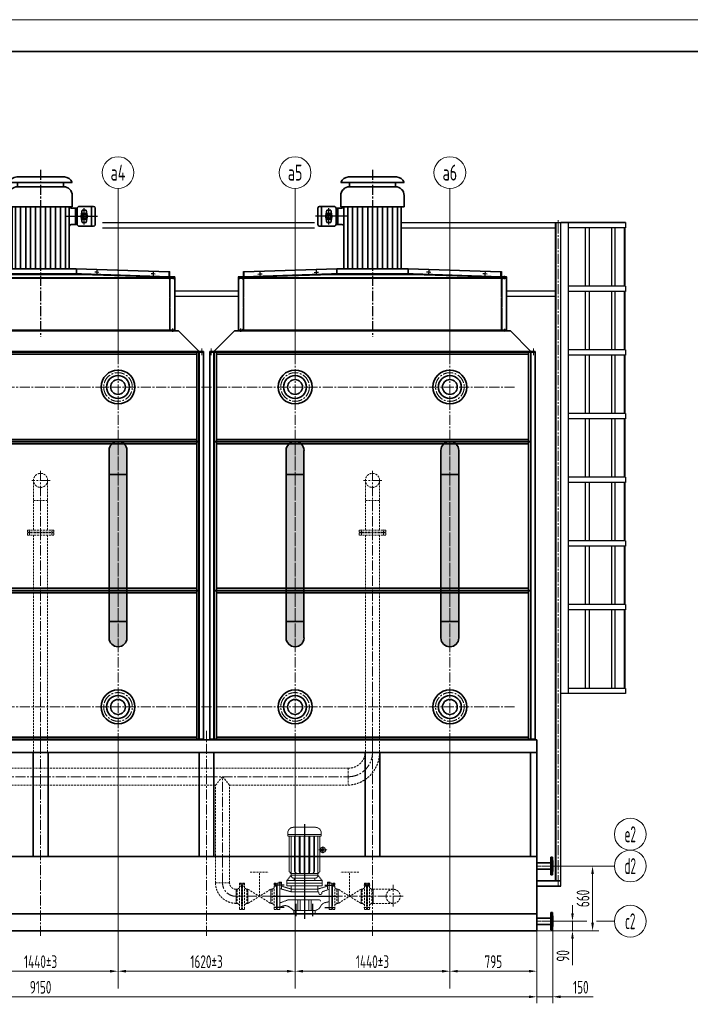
# Model space of a CAD drawing. Header units: millimetres. Extents: x 612290 to 637520, y -99766 to -71780.
# Tile 4 of 13: x 619106 to 625431, y -91226 to -81946. Entities that reach past the tile are written whole.
import ezdxf
from ezdxf.enums import TextEntityAlignment as Align

# ---------------------------------------------------------------- set-up
doc = ezdxf.new("R2010")
doc.units = ezdxf.units.MM
doc.linetypes.add('CENTER2', pattern=[28.575, 19.05, -3.175, 3.175, -3.175])
doc.linetypes.add('DASHED2', pattern=[9.525, 6.35, -3.175])
for name, color, linetype, lineweight in [('1粗实线', 7, 'Continuous', 35), ('2细实线', 3, 'Continuous', 13), ('3中心线', 1, 'CENTER2', 13), ('4虚线', 4, 'DASHED2', 13), ('7文本', 2, 'Continuous', 13), ('8标注', 3, 'Continuous', 13), ('9图表', 4, 'Continuous', 13)]:
    doc.layers.add(name, color=color, linetype=linetype, lineweight=lineweight)
for name, color, linetype in [('8遮盖', 250, 'Continuous'), ('CEN', 1, 'CENTER2'), ('dash', 3, 'DASHED2')]:
    doc.layers.add(name, color=color, linetype=linetype)
doc.styles.add('lanpec', font='bpec_e.shx', dxfattribs={"width": 0.75, "bigfont": 'hztxt.shx'})
doc.styles.add('lanpec-dim', font='bpec_e.shx', dxfattribs={"width": 0.75, "bigfont": 'hztxt.shx'})
doc.dimstyles.new('lanpec$0', dxfattribs={"dimscale": 0, "dimtxt": 4, "dimasz": 2.5, "dimexe": 2, "dimexo": 0, "dimgap": 1, "dimtad": 1, "dimtxsty": 'lanpec-dim', "dimcen": 2.5, "dimclrd": 256, "dimclre": 256, "dimclrt": 256, "dimazin": 3, "dimtfac": 1, "dimtmove": 0, "dimatfit": 3, "dimlwd": -1, "dimlwe": -1, "dimarcsym": 0})

# ---------------------------------------------------------------- blocks, each defined once
blk = doc.blocks.new('*D1418')
at = {"layer": '2细实线', "transparency": 16777216}
for p, q in [((618573.7, -89705.7), (618573.7, -90973.7)), ((620033.7, -89705.7), (620033.7, -90973.7)), ((619958.7, -90913.7), (618648.7, -90913.7))]:
    blk.add_line(p, q, dxfattribs=at)
for points in [[(618648.7, -90901.2), (618648.7, -90926.2), (618573.7, -90913.7)], [(619958.7, -90901.2), (619958.7, -90926.2), (620033.7, -90913.7)]]:
    blk.add_solid(points, dxfattribs=at)
at = {"layer": 'Defpoints', "color": 0, "transparency": 16777216}
for p in [(618573.7, -89705.7), (620033.7, -89705.7), (618573.7, -90913.7)]:
    blk.add_point(p, dxfattribs=at)
at = {"layer": '2细实线', "transparency": 16777216, "insert": (619303.7, -90823.7), "char_height": 120, "attachment_point": 5, "style": 'lanpec-dim'}
blk.add_mtext('1440%%P3', dxfattribs=at)
blk = doc.blocks.new('*D1420')
at = {"layer": '2细实线', "transparency": 16777216}
for p, q in [((614623.7, -90172.2), (614623.7, -91214.7)), ((623983.7, -90208.3), (623983.7, -91214.7)), ((614698.7, -91154.7), (623908.7, -91154.7))]:
    blk.add_line(p, q, dxfattribs=at)
for points in [[(614698.7, -91142.2), (614698.7, -91167.2), (614623.7, -91154.7)], [(623908.7, -91142.2), (623908.7, -91167.2), (623983.7, -91154.7)]]:
    blk.add_solid(points, dxfattribs=at)
at = {"layer": 'Defpoints', "color": 0, "transparency": 16777216}
for p in [(614623.7, -90172.2), (623983.7, -90208.3), (623983.7, -91154.7)]:
    blk.add_point(p, dxfattribs=at)
at = {"layer": '2细实线', "transparency": 16777216, "insert": (619303.7, -91064.7), "char_height": 120, "attachment_point": 5, "style": 'lanpec-dim'}
blk.add_mtext('9150', dxfattribs=at)
blk = doc.blocks.new('A1-零部件图-LANPEC-AUTOPRINT')
at = {"layer": '1粗实线'}
blk.add_lwpolyline([(-816, 10), (-10, 10), (-10, 584), (-816, 584)], close=True, dxfattribs=at)
at = {"layer": '9图表'}
blk.add_lwpolyline([(-841, 0), (0, 0), (0, 594), (-841, 594)], close=True, dxfattribs=at)
blk = doc.blocks.new('_zhiti')
for p, q in [((-660.4, -6202.9), (-660.4, 0)), ((-655.4, -6202.9), (-655.4, 0)), ((-610.4, -6254), (-610.4, 0)), ((-610.4, 0), (-5, 0)), ((0, 0), (-610.4, 0)), ((-539.3, -4440), (-539.3, 0)), ((0, 0), (0, -50)), ((0, -50), (-539.3, -50)), ((-379, -600), (-379, -50)), ((-339, -600), (-339, -50)), ((-129.6, -600), (-129.6, -50)), ((-99.5, -600), (-99.5, -50)), ((-10, -600), (-10, -50)), ((-5, -600), (-5, -50)), ((0, -600), (-539.3, -600)), ((0, -600), (0, -650)), ((0, -650), (-539.3, -650)), ((-379, -1200), (-379, -650)), ((-339, -1200), (-339, -650)), ((-129.6, -1200), (-129.6, -650)), ((-99.5, -1200), (-99.5, -650)), ((-10, -1200), (-10, -650)), ((-5, -1200), (-5, -650)), ((0, -1200), (-539.3, -1200)), ((0, -1200), (0, -1250)), ((0, -1250), (-539.3, -1250)), ((-379, -1800), (-379, -1250)), ((-339, -1800), (-339, -1250)), ((-129.6, -1800), (-129.6, -1250)), ((-99.5, -1800), (-99.5, -1250)), ((-10, -1800), (-10, -1250)), ((-5, -1800), (-5, -1250)), ((0, -1800), (-539.3, -1800)), ((0, -1850), (-539.3, -1850)), ((-379, -2400), (-379, -1850)), ((-339, -2400), (-339, -1850)), ((-129.6, -2400), (-129.6, -1850)), ((-99.5, -2400), (-99.5, -1850)), ((-10, -2400), (-10, -1850)), ((-5, -2400), (-5, -1850)), ((0, -1800), (0, -1850)), ((0, -2400), (-539.3, -2400)), ((0, -2400), (0, -2450)), ((0, -2450), (-539.3, -2450)), ((-379, -3000), (-379, -2450)), ((-339, -3000), (-339, -2450)), ((-129.6, -3000), (-129.6, -2450)), ((-99.5, -3000), (-99.5, -2450)), ((-10, -3000), (-10, -2450)), ((-5, -3000), (-5, -2450)), ((0, -3000), (-539.3, -3000)), ((0, -3050), (-539.3, -3050)), ((-379, -3600), (-379, -3050)), ((-339, -3600), (-339, -3050)), ((-129.6, -3600), (-129.6, -3050)), ((-99.5, -3600), (-99.5, -3050)), ((-10, -3600), (-10, -3050)), ((-5, -3600), (-5, -3050)), ((0, -3000), (0, -3050)), ((0, -3600), (-539.3, -3600)), ((0, -3600), (0, -3650)), ((0, -3650), (-539.3, -3650)), ((-379, -4390), (-379, -3650)), ((-339, -4390), (-339, -3650)), ((-129.6, -4390), (-129.6, -3650)), ((-99.5, -4390), (-99.5, -3650)), ((-10, -4390), (-10, -3650)), ((-5, -4390), (-5, -3650)), ((0, -4440), (-610.4, -4440)), ((0, -4390), (-539.3, -4390)), ((0, -4390), (0, -4440))]:
    blk.add_line(p, q)
at = {"layer": '3中心线', "ltscale": 5}
blk.add_line((-635.4, -6247.5), (-635.4, 24.2), dxfattribs=at)
blk = doc.blocks.new('*D1440')
at = {"layer": '2细实线', "transparency": 16777216}
for p, q in [((624320, -90367.6), (624320, -90292.6)), ((624143.7, -90442.6), (624380, -90442.6)), ((624320, -90442.6), (624320, -90532.6)), ((623983.7, -90532.6), (624380, -90532.6)), ((624320, -90607.6), (624320, -90855.9))]:
    blk.add_line(p, q, dxfattribs=at)
for points in [[(624307.5, -90367.6), (624332.5, -90367.6), (624320, -90442.6)], [(624307.5, -90607.6), (624332.5, -90607.6), (624320, -90532.6)]]:
    blk.add_solid(points, dxfattribs=at)
at = {"layer": 'Defpoints', "color": 0, "transparency": 16777216}
for p in [(624143.7, -90442.6), (623983.7, -90532.6), (624320, -90532.6)]:
    blk.add_point(p, dxfattribs=at)
at = {"layer": '2细实线', "transparency": 16777216, "insert": (624230, -90769.2), "char_height": 120, "attachment_point": 5, "rotation": 90, "style": 'lanpec-dim'}
blk.add_mtext('90', dxfattribs=at)
blk = doc.blocks.new('*D1441')
at = {"layer": '2细实线', "transparency": 16777216}
for p, q in [((624143.7, -89922.6), (624569.5, -89922.6)), ((624509.5, -90457.6), (624509.5, -89997.6)), ((623983.7, -90532.6), (624569.5, -90532.6))]:
    blk.add_line(p, q, dxfattribs=at)
for points in [[(624497, -89997.6), (624522, -89997.6), (624509.5, -89922.6)], [(624497, -90457.6), (624522, -90457.6), (624509.5, -90532.6)]]:
    blk.add_solid(points, dxfattribs=at)
at = {"layer": 'Defpoints', "color": 0, "transparency": 16777216}
for p in [(624143.7, -89922.6), (624509.5, -89922.6), (623983.7, -90532.6)]:
    blk.add_point(p, dxfattribs=at)
at = {"layer": '2细实线', "transparency": 16777216, "insert": (624419.5, -90227.6), "char_height": 120, "attachment_point": 5, "rotation": 90, "style": 'lanpec-dim'}
blk.add_mtext('660', dxfattribs=at)
blk = doc.blocks.new('管口号')
at = {"layer": '2细实线'}
blk.add_circle((0, 5), 5, dxfattribs=at)
at = {"layer": '7文本', "style": 'lanpec', "width": 0.75}
blk.add_attdef('N', text='', height=5, dxfattribs=at).set_placement((0, 5), align=Align.MIDDLE_CENTER)
blk = doc.blocks.new('*D1414')
at = {"layer": '2细实线', "transparency": 16777216}
for p, q in [((624133.7, -90488.4), (624133.7, -91214.7)), ((623983.7, -91007.8), (623983.7, -91214.7)), ((623908.7, -91154.7), (623833.7, -91154.7)), ((623983.7, -91154.7), (624133.7, -91154.7)), ((624208.7, -91154.7), (624513.7, -91154.7))]:
    blk.add_line(p, q, dxfattribs=at)
for points in [[(623908.7, -91142.2), (623908.7, -91167.2), (623983.7, -91154.7)], [(624208.7, -91142.2), (624208.7, -91167.2), (624133.7, -91154.7)]]:
    blk.add_solid(points, dxfattribs=at)
at = {"layer": 'Defpoints', "color": 0, "transparency": 16777216}
for p in [(624133.7, -90488.4), (623983.7, -91007.8), (623983.7, -91154.7)]:
    blk.add_point(p, dxfattribs=at)
at = {"layer": '2细实线', "transparency": 16777216, "insert": (624398.7, -91064.7), "char_height": 120, "attachment_point": 5, "style": 'lanpec-dim'}
blk.add_mtext('150', dxfattribs=at)
blk = doc.blocks.new('_FENGJI')
for p, q in [((-298.8, 1398.6), (298.8, 1398.6)), ((-225.5, 1450), (225.5, 1450)), ((-216.7, 1357), (-216.7, 1398.6)), ((216.7, 1357), (216.7, 1398.6)), ((216.7, 1357), (-216.7, 1357)), ((-298.8, 1169.1), (-298.8, 1275)), ((298.8, 1169.1), (298.8, 1275)), ((-515.2, 1002), (-515.1, 1155.7)), ((-363.4, 1171.8), (-499, 1171.8)), ((-479.6, 985.8), (-479.6, 1171.8)), ((-440.4, 1083.8), (-431.2, 1136.9)), ((-392.4, 1136.9), (-431.2, 1136.9)), ((-383.2, 1083.8), (-392.4, 1136.9)), ((-287.5, 1156.3), (-344, 1156.3)), ((-344, 1005.2), (-344, 1152.4)), ((-327.8, 1001.3), (-327.8, 1152.4)), ((298.8, 1169.1), (-298.8, 1169.1)), ((-269.7, 583.7), (-269.7, 1169.1)), ((-233.8, 583.7), (-233.8, 1169.1)), ((-187.4, 583.7), (-187.4, 1169.1)), ((-141, 583.7), (-141, 1169.1)), ((-93, 583.7), (-93, 1169.1)), ((-45, 583.7), (-45, 1169.1)), ((1.4, 583.7), (1.4, 1169.1)), ((47.8, 583.7), (47.8, 1169.1)), ((94.2, 583.7), (94.2, 1169.1)), ((140.6, 583.7), (140.6, 1169.1)), ((188.6, 583.7), (188.6, 1169.1)), ((236.6, 583.7), (236.6, 1169.1)), ((269.7, 583.7), (269.7, 1169.1)), ((-431.2, 1020.7), (-440.4, 1073.8)), ((-392.4, 1020.7), (-383.2, 1073.8)), ((-363.4, 985.8), (-499, 985.8)), ((-392.4, 1020.7), (-431.2, 1020.7)), ((-287.5, 1001.3), (-344, 1001.3)), ((-1211.9, 557.1), (-335.5, 583.7)), ((-337.3, 581.9), (-337.3, 542.5)), ((-332, 583.7), (-335.5, 583.7)), ((-332, 583.7), (0, 583.7)), ((332, 583.7), (0, 583.7)), ((332, 583.7), (335.5, 583.7)), ((1211.9, 557.1), (335.5, 583.7)), ((337.3, 581.9), (337.3, 542.5)), ((0, 500), (-1265, 500)), ((-1265, 494.7), (-1265, 500)), ((-1265, 494.7), (-1265, 5.3)), ((-1265, 494.7), (0, 494.7)), ((-1212.1, 509.3), (-385.3, 535.8)), ((-1211.9, 504), (-385.1, 530.5)), ((-385.1, 534.1), (-385.1, 530.5)), ((-385.1, 530.5), (-332, 530.5)), ((-343.9, 535.9), (-383.3, 535.9)), ((343.9, 535.9), (-343.9, 535.9)), ((0, 530.5), (-332, 530.5)), ((332, 530.5), (0, 530.5)), ((0, 500), (1265, 500)), ((1265, 494.7), (0, 494.7)), ((385.1, 530.5), (332, 530.5)), ((343.9, 535.9), (383.3, 535.9)), ((385.1, 534.1), (385.1, 530.5)), ((1211.9, 504), (385.1, 530.5)), ((1212.1, 509.3), (385.3, 535.8)), ((1265, 494.7), (1265, 500)), ((1265, 494.7), (1265, 5.3)), ((-1265, 5.3), (-1265, 0)), ((1265, 5.3), (-1265, 5.3)), ((-1265, 0), (-1143.3, 0)), ((-1265, 0), (1265, 0)), ((1143.3, 0), (-1143.3, 0)), ((1265, 0), (1143.3, 0)), ((1265, 5.3), (1265, 0))]:
    blk.add_line(p, q)
for points in [[(-1211.9, 504), (-1211.9, 557.1), (-1215.4, 557.1, 0.414214), (-1217.2, 555.3), (-1217.2, 515.9, -0.414214), (-1223.8, 509.3), (-1263.2, 509.3, 0.414214), (-1265, 507.5), (-1265, 504)], [(1211.9, 504), (1211.9, 557.1), (1215.4, 557.1, -0.414214), (1217.2, 555.3), (1217.2, 515.9, 0.414214), (1223.8, 509.3), (1263.2, 509.3, -0.414214), (1265, 507.5), (1265, 504)]]:
    blk.add_lwpolyline(points, format="xyb", close=True)
for radius in [29.1, 19.4]:
    blk.add_circle((-411.8, 1078.8), radius)
for centre, radius, start, end in [((-220.9, 1365.5), 84.6, 93.16377, 156.98833), ((220.9, 1365.5), 84.6, 23.01167, 86.83623), ((-216.7, 1275), 82.1, 90, 180), ((216.7, 1275), 82.1, 0, 90), ((-499, 1155.7), 16.1, 90, 180), ((-363.4, 1152.4), 19.4, 0, 90), ((-288.4, 1176.1), 19.9, 272.57141, 339.4464), ((-499, 1002), 16.1, 180, 270), ((-363.4, 1005.2), 19.4, 270, 0), ((-287.5, 983.5), 17.8, 0, 90), ((-335.5, 581.9), 1.77, 90, 180), ((335.5, 581.9), 1.77, 0, 90), ((-383.3, 534.1), 1.77, 90, 180), ((-343.9, 542.5), 6.64, 270, 0), ((343.9, 542.5), 6.64, 180, 270), ((383.3, 534.1), 1.77, 0, 90)]:
    blk.add_arc(centre, radius, start, end)
at = {"layer": 'CEN', "ltscale": 5}
blk.add_line((0, 1518.2), (0, -58.2), dxfattribs=at)
at = {"layer": 'CEN'}
for p, q in [((-411.8, 1001.3), (-411.8, 1156.3)), ((-240.1, 1078.7), (-537.8, 1078.7)), ((-530.8, 571.2), (-529.6, 531.4)), ((530.8, 571.2), (529.6, 531.4)), ((-1254.8, 485.7), (-1254.8, 515.1)), ((-1081, 534.9), (-1041.2, 536.1)), ((-1061.7, 555.4), (-1060.5, 515.6)), ((-550.1, 550.7), (-510.3, 551.9)), ((550.1, 550.7), (510.3, 551.9)), ((1081, 534.9), (1041.2, 536.1)), ((1061.7, 555.4), (1060.5, 515.6)), ((1245, 487.3), (1245, 516.7)), ((-1245, 20.3), (-1245, -9.1)), ((1245, 18.4), (1245, -11.1))]:
    blk.add_line(p, q, dxfattribs=at)
at = {"layer": 'dash'}
for p, q in [((-1220.3, 481.4), (-1220.3, 18.6)), ((-1215, 486.7), (-1215, 13.3)), ((1215, 486.7), (1215, 13.3)), ((1220.3, 481.4), (1220.3, 18.6))]:
    blk.add_line(p, q, dxfattribs=at)
for centre, start, end in [((-1233.6, 481.4), 0, 90), ((-1228.3, 486.7), 0, 90), ((1228.3, 486.7), 90, 180), ((1233.6, 481.4), 90, 180), ((-1233.6, 18.6), 270, 0), ((-1228.3, 13.3), 270, 0), ((1228.3, 13.3), 180, 270), ((1233.6, 18.6), 180, 270)]:
    blk.add_arc(centre, 13.3, start, end, dxfattribs=at)
blk = doc.blocks.new('_9-3mukai')
at = {"layer": '1粗实线'}
for p, q in [((255057.2, -35230.2), (255251.2, -35036.2)), ((255251.2, -35036.2), (257853.2, -35036.2)), ((258047.2, -35230.2), (257853.2, -35036.2)), ((255017.2, -35230.2), (258087.2, -35230.2)), ((255017.2, -35230.2), (255017.2, -35236.2)), ((255017.2, -35236.2), (258087.2, -35236.2)), ((255017.2, -35236.2), (255017.2, -38886.2)), ((255057.2, -35236.2), (255057.2, -38886.2)), ((255060.2, -35236.2), (255060.2, -38886.2)), ((255080.2, -35236.2), (255080.2, -38886.2)), ((255080.2, -35256.2), (258024.2, -35256.2)), ((258024.2, -35236.2), (258024.2, -38886.2)), ((258044.2, -35236.2), (258044.2, -38886.2)), ((258047.2, -35236.2), (258047.2, -38886.2)), ((258087.2, -35230.2), (258087.2, -35236.2)), ((258087.2, -35236.2), (258087.2, -38886.2)), ((255060.2, -36080.2), (258044.2, -36080.2)), ((255060.2, -36083.2), (258044.2, -36083.2)), ((255080.2, -36060.2), (258024.2, -36060.2)), ((255080.2, -36103.2), (258024.2, -36103.2)), ((255060.2, -37483.2), (258044.2, -37483.2)), ((255060.2, -37486.2), (258044.2, -37486.2)), ((255080.2, -37463.2), (258024.2, -37463.2)), ((255080.2, -37506.2), (258024.2, -37506.2)), ((255080.2, -38866.2), (258024.2, -38866.2)), ((258087.2, -38886.2), (255017.2, -38886.2))]:
    blk.add_line(p, q, dxfattribs=at)
for centre, radius in [((255822.2, -35566.2), 160), ((257282.2, -35566.2), 160), ((255822.2, -35566.2), 108), ((255822.2, -35566.2), 70.1), ((257282.2, -35566.2), 108), ((257282.2, -35566.2), 70.1), ((255822.2, -38581.2), 160), ((255822.2, -38581.2), 108), ((255822.2, -38581.2), 70.1), ((257282.2, -38581.2), 160), ((257282.2, -38581.2), 108), ((257282.2, -38581.2), 70.1)]:
    blk.add_circle(centre, radius, dxfattribs=at)
at = {"layer": '3中心线', "ltscale": 5}
for p, q in [((255032.2, -35203.9), (255032.2, -35266)), ((255822.2, -35256.2), (255822.2, -38891.2)), ((257282.2, -35256.2), (257282.2, -38891.2)), ((258072.2, -35203.9), (258072.2, -35266))]:
    blk.add_line(p, q, dxfattribs=at)
for centre in [(255822.2, -35566.2), (257282.2, -35566.2), (255822.2, -38581.2), (257282.2, -38581.2)]:
    blk.add_circle(centre, 135, dxfattribs=at)
at = {"layer": '1粗实线'}
blk.add_blockref('_FENGJI', (256552.2, -35036.2), dxfattribs=at)
blk = doc.blocks.new('shuibeng111')
at = {"ltscale": 0.8}
for p, q in [((-157.5, 762.6), (-157.5, 731.9)), ((-105.1, 815), (36.2, 815)), ((105.1, 815), (0, 815)), ((157.5, 762.6), (157.5, 731.9)), ((-157.5, 731.9), (0, 731.9)), ((-145.2, 731.9), (-145.2, 398)), ((-126.3, 363.4), (-126.3, 731.9)), ((-94, 398), (-94, 731.9)), ((-86.7, 398), (-86.7, 731.9)), ((-48.9, 398), (-48.9, 731.9)), ((-41.6, 398), (-41.6, 731.9)), ((-3.7, 379.2), (-3.7, 731.9)), ((157.5, 731.9), (0, 731.9)), ((3.7, 379.2), (3.7, 731.9)), ((41.6, 398), (41.6, 731.9)), ((48.9, 398), (48.9, 731.9)), ((86.7, 398), (86.7, 731.9)), ((94, 398), (94, 731.9)), ((126.3, 363.4), (126.3, 731.9)), ((145.2, 731.9), (145.2, 398)), ((154.2, 618.6), (145.2, 621.8)), ((154.2, 585.5), (145.2, 582.4)), ((161, 602.1), (154.2, 618.6)), ((154.2, 618.6), (154.2, 601.8)), ((154.2, 585.5), (154.2, 602.3)), ((161, 602.1), (154.2, 585.5)), ((-145.2, 398), (-126.3, 379.2)), ((-126.3, 379.2), (0, 379.2)), ((-94, 398), (-85, 379.2)), ((-86.7, 398), (-94, 398)), ((-86.7, 398), (-77.7, 379.2)), ((-48.9, 398), (-43.7, 379.2)), ((-41.6, 398), (-48.9, 398)), ((-41.6, 398), (-36.3, 379.2)), ((0, 398), (-3.7, 398)), ((0, 398), (3.7, 398)), ((126.3, 379.2), (0, 379.2)), ((41.6, 398), (36.3, 379.2)), ((41.6, 398), (48.9, 398)), ((48.9, 398), (43.7, 379.2)), ((86.7, 398), (77.7, 379.2)), ((94, 398), (85, 379.2)), ((86.7, 398), (94, 398)), ((145.2, 398), (126.3, 379.2)), ((-232.6, 290), (-257, 290)), ((-257, 40), (-257, 290)), ((-241.7, 299.1), (-217.1, 299.1)), ((-241.7, 290), (-241.7, 299.1)), ((-239.7, 290), (-239.7, 299.1)), ((-217.1, 290), (-232.6, 290)), ((-232.6, 40), (-232.6, 290)), ((-219.1, 290), (-219.1, 299.1)), ((-217.1, 234), (-217.1, 299.1)), ((-126.3, 363.4), (-166.2, 314.2)), ((0, 314.2), (-166.2, 314.2)), ((-166.2, 314.2), (-166.2, 288.7)), ((-166.2, 288.7), (166.2, 288.7)), ((0, 288.7), (-166.2, 288.7)), ((-166.2, 288.7), (-166.2, 263.1)), ((0, 363.5), (-126.3, 363.5)), ((-98.6, 335.6), (-98.6, 314.2)), ((0, 335.6), (-98.6, 335.6)), ((0, 363.5), (126.3, 363.5)), ((0, 335.6), (98.6, 335.6)), ((0, 314.2), (166.2, 314.2)), ((0, 288.7), (166.2, 288.7)), ((98.6, 335.6), (98.6, 314.2)), ((126.3, 363.4), (166.2, 314.2)), ((166.2, 314.2), (166.2, 288.7)), ((166.2, 288.7), (166.2, 263.1)), ((217.1, 234), (217.1, 299.1)), ((241.7, 299.1), (217.1, 299.1)), ((217.1, 290), (232.6, 290)), ((219.1, 290), (219.1, 299.1)), ((232.6, 290), (257, 290)), ((232.6, 40), (232.6, 290)), ((239.7, 290), (239.7, 299.1)), ((241.7, 290), (241.7, 299.1)), ((257, 40), (257, 290)), ((-260, 245.7), (-257, 245.7)), ((-260, 84.3), (-260, 245.7)), ((-260, 84.3), (-260, 245.7)), ((-260, 234.8), (-260, 95.2)), ((-260, 234.8), (-260, 95.2)), ((-125.5, 206.9), (-232.6, 237.8)), ((-217.1, 261.2), (-125.5, 232.6)), ((-166.2, 263.1), (166.2, 263.1)), ((-125.5, 263.1), (-125.5, 206.9)), ((125.5, 232.6), (-125.5, 232.6)), ((125.5, 206.9), (-125.5, 206.9)), ((125.5, 263.1), (125.5, 206.9)), ((217.1, 261.7), (125.5, 232.6)), ((135, 197.4), (135, 195.4)), ((163.2, 195.4), (163.2, 199.5)), ((170.4, 208.8), (232.6, 231.6)), ((260, 245.7), (257, 245.7)), ((260, 84.3), (260, 245.7)), ((260, 84.3), (260, 245.7)), ((260, 234.8), (260, 95.2)), ((260, 234.8), (260, 95.2)), ((-222.4, 106.1), (-158.2, 129.6)), ((-139.9, 132), (0, 132)), ((-63.5, 30), (-63.5, 132)), ((-40.6, 30), (-40.7, 132)), ((139.9, 132), (0, 132)), ((40.6, 30), (40.7, 132)), ((63.5, 30), (63.5, 132)), ((148.7, 181.7), (149.5, 181.7)), ((-260, 84.3), (-257, 84.3)), ((-232.6, 40), (-257, 40)), ((-100, 0), (-100, 30)), ((-100, 30), (100, 30)), ((-100, 0), (100, 0)), ((100, 0), (100, 30)), ((232.6, 40), (257, 40)), ((260, 84.3), (257, 84.3))]:
    blk.add_line(p, q, dxfattribs=at)
for p, q in [((-157.5, 747.2), (157.5, 747.2)), ((173.9, 570.4), (173.9, 633.3))]:
    blk.add_line(p, q)
at = {"color": 1}
blk.add_line((136.2, 602.1), (213.9, 602.1), dxfattribs=at)
at = {"ltscale": 0.8}
blk.add_circle((173.9, 602.1), 12.9, dxfattribs=at)
for centre, radius, start, end in [((-105.1, 762.6), 52.4, 90, 180), ((105.1, 762.6), 52.4, 0, 90), ((152.5, 624.2), 5.79, 286.32579, 314.01188), ((152.5, 580), 5.79, 45.98812, 73.67421), ((173.9, 602.1), 24.9, 225.98812, 134.01188), ((-98.6, 363.4), 27.8, 180, 270), ((98.6, 363.4), 27.8, 270, 0), ((125.5, 197.4), 9.58, 0, 90), ((148.7, 195.4), 13.7, 180, 270), ((149.5, 195.4), 13.7, 270, 0), ((172.8, 199.5), 9.58, 104.28145, 180), ((-218.9, 92.8), 13.7, 104.48805, 180), ((-139.9, 63.6), 68.4, 90, 105.49878), ((136.5, 118.8), 13.7, 0, 75.51195)]:
    blk.add_arc(centre, radius, start, end, dxfattribs=at)
for points in [[(100, 30), (142.1, 54.4), (160.1, 83.6), (232.6, 113.6)], [(-232.6, 61.4), (-186.7, 76.9), (-100, 30)]]:
    blk.add_spline(points, degree=3, dxfattribs=at)
at = {"layer": 'CEN'}
for p, q in [((0, 844.4), (0, -47.9)), ((-191.1, 270), (-284.6, 270)), ((191.1, 270), (284.6, 270)), ((-308.1, 165), (303, 165)), ((-80, -23.4), (-80, 93.2)), ((80, -23.4), (80, 93.2)), ((-191.1, 60), (-284.6, 60)), ((191.1, 60), (284.6, 60))]:
    blk.add_line(p, q, dxfattribs=at)
blk = doc.blocks.new('_shuibenmokuai')
at = {"layer": '3中心线', "ltscale": 5}
for p, q in [((773, 292), (773, 1292)), ((-836, 67.5), (-836, 272.3)), ((-929.1, 165), (-232.6, 165)), ((306.1, 165), (646, 165))]:
    blk.add_line(p, q, dxfattribs=at)
blk.add_arc((646, 292), 127, 270, 0, dxfattribs=at)
at = {"layer": '4虚线', "ltscale": 3}
for p, q in [((706.5, 1212.5), (773, 1292)), ((706.5, 292), (706.5, 1212.5)), ((773, 1292), (839.5, 1212.5)), ((839.5, 292), (839.5, 1212.5)), ((-511.3, 393.9), (-339.7, 393.9)), ((-425.5, 165), (-425.5, 393.9)), ((511.3, 393.9), (339.7, 393.9)), ((425.5, 165), (425.5, 393.9)), ((-613, 290), (-613, 40)), ((-566, 290), (-566, 40)), ((-285, 290), (-285, 40)), ((285, 290), (285, 40)), ((566, 290), (566, 40)), ((613, 290), (613, 40)), ((706.5, 292), (839.5, 292)), ((-646, 231.5), (-836, 231.5)), ((-646, 231.5), (-635.7, 231.5)), ((-646, 231.5), (-646, 98.5)), ((-634.1, 225.5), (-634.1, 106.9)), ((-632.6, 232.3), (-615.9, 242.3)), ((-620.3, 270), (-585.7, 270)), ((-558.7, 270), (-593.3, 270)), ((-593, 257), (-593, 73)), ((-591, 257), (-588, 257)), ((-588, 257), (-591, 257)), ((-586, 257), (-586, 73)), ((-546.4, 232.3), (-563.1, 242.3)), ((-544.9, 225.5), (-544.9, 106.9)), ((-533, 231.5), (-543.3, 231.5)), ((-533, 231.5), (-533, 98.5)), ((-533, 231.5), (-318, 98.5)), ((-533, 98.5), (-318, 231.5)), ((-318, 231.5), (-307.7, 231.5)), ((-318, 231.5), (-318, 98.5)), ((-306.1, 225.5), (-306.1, 106.9)), ((-304.6, 232.3), (-287.9, 242.3)), ((-265, 257), (-265, 73)), ((260, 245.7), (263, 245.7)), ((263, 245.7), (263, 84.3)), ((265, 257), (265, 73)), ((304.6, 232.3), (287.9, 242.3)), ((306.1, 225.5), (306.1, 106.9)), ((318, 231.5), (307.7, 231.5)), ((318, 231.5), (318, 98.5)), ((533, 231.5), (318, 98.5)), ((533, 98.5), (318, 231.5)), ((533, 231.5), (543.3, 231.5)), ((533, 231.5), (533, 98.5)), ((544.9, 225.5), (544.9, 106.9)), ((546.4, 232.3), (563.1, 242.3)), ((586, 257), (586, 73)), ((593, 257), (593, 73)), ((632.6, 232.3), (615.9, 242.3)), ((634.1, 225.5), (634.1, 106.9)), ((646, 231.5), (635.7, 231.5)), ((646, 98.5), (646, 231.5)), ((646, 231.5), (646, 98.5)), ((646, 231.5), (646, 98.5)), ((-646, 98.5), (-836, 98.5)), ((-646, 98.5), (-635.7, 98.5)), ((-632.6, 97.7), (-615.9, 87.7)), ((-546.4, 97.7), (-563.1, 87.7)), ((-533, 98.5), (-543.3, 98.5)), ((-318, 98.5), (-307.7, 98.5)), ((-304.6, 97.7), (-287.9, 87.7)), ((304.6, 97.7), (287.9, 87.7)), ((318, 98.5), (307.7, 98.5)), ((533, 98.5), (543.3, 98.5)), ((546.4, 97.7), (563.1, 87.7)), ((632.6, 97.7), (615.9, 87.7)), ((646, 98.5), (635.7, 98.5)), ((-620.3, 60), (-585.7, 60)), ((-558.7, 60), (-593.3, 60)), ((263, 84.3), (260, 84.3))]:
    blk.add_line(p, q, dxfattribs=at)
for points in [[(-613, 290), (-593, 290)], [(-613, 279), (-593, 279)], [(-593, 40), (-593, 73), (-591, 73), (-591, 165), (-591, 257), (-593, 257), (-593, 290)], [(-586, 40), (-586, 73), (-588, 73), (-588, 165), (-588, 257), (-586, 257), (-586, 290)], [(-566, 290), (-586, 290)], [(-566, 279), (-586, 279)], [(-285, 290), (-265, 290)], [(-285, 279), (-265, 279)], [(-265, 40), (-265, 73), (-263, 73), (-263, 165), (-263, 257), (-265, 257), (-265, 290)], [(265, 40), (265, 73), (263, 73), (263, 165), (263, 257), (265, 257), (265, 290)], [(285, 290), (265, 290)], [(285, 279), (265, 279)], [(566, 290), (586, 290)], [(566, 279), (586, 279)], [(586, 40), (586, 73), (588, 73), (588, 165), (588, 257), (586, 257), (586, 290)], [(593, 40), (593, 73), (591, 73), (591, 165), (591, 257), (593, 257), (593, 290)], [(613, 290), (593, 290)], [(613, 279), (593, 279)], [(-646, 165), (-646, 231.5)], [(-613, 261), (-593, 261)], [(-566, 261), (-586, 261)], [(-533, 165), (-533, 231.5)], [(-318, 165), (-318, 231.5)], [(-285, 261), (-265, 261)], [(285, 261), (265, 261)], [(318, 165), (318, 231.5)], [(533, 165), (533, 231.5)], [(566, 261), (586, 261)], [(613, 261), (593, 261)], [(646, 165), (646, 231.5)], [(-646, 165), (-646, 98.5)], [(-533, 165), (-533, 98.5)], [(-318, 165), (-318, 98.5)], [(318, 165), (318, 98.5)], [(533, 165), (533, 98.5)], [(646, 165), (646, 98.5)], [(-613, 40), (-593, 40)], [(-566, 40), (-586, 40)], [(-285, 40), (-265, 40)], [(285, 40), (265, 40)], [(566, 40), (586, 40)], [(613, 40), (593, 40)]]:
    blk.add_lwpolyline(points, dxfattribs=at)
blk.add_circle((-836, 165), 66.5, dxfattribs=at)
for centre, radius, start, end in [((646, 292), 60.5, 270, 0), ((646, 292), 193.5, 270, 0), ((-635.7, 237.5), 6, 270, 300.76272), ((-619, 247.4), 6, 300.76272, 0), ((-560, 247.4), 6, 180, 239.23728), ((-543.3, 237.5), 6, 239.23728, 270), ((-307.7, 237.5), 6, 270, 300.76272), ((-291, 247.4), 6, 300.76272, 0), ((291, 247.4), 6, 180, 239.23728), ((307.7, 237.5), 6, 239.23728, 270), ((543.3, 237.5), 6, 270, 300.76272), ((560, 247.4), 6, 300.76272, 0), ((619, 247.4), 6, 180, 239.23728), ((635.7, 237.5), 6, 239.23728, 270), ((-635.7, 92.5), 6, 59.23728, 90), ((-543.3, 92.5), 6, 90, 120.76272), ((-307.7, 92.5), 6, 59.23728, 90), ((307.7, 92.5), 6, 90, 120.76272), ((543.3, 92.5), 6, 59.23728, 90), ((635.7, 92.5), 6, 90, 120.76272), ((-619, 82.6), 6, 0, 59.23728), ((-560, 82.6), 6, 120.76272, 180), ((-291, 82.6), 6, 0, 59.23728), ((291, 82.6), 6, 120.76272, 180), ((560, 82.6), 6, 0, 59.23728), ((619, 82.6), 6, 120.76272, 180)]:
    blk.add_arc(centre, radius, start, end, dxfattribs=at)
at = {"layer": '4虚线', "ltscale": 3, "xscale": -1}
blk.add_blockref('shuibeng111', (0, 0), dxfattribs=at)
blk = doc.blocks.new('*D1410')
at = {"layer": '2细实线', "transparency": 16777216}
for p, q in [((621703.7, -88727.6), (621703.7, -90973.7)), ((623163.7, -88732.6), (623163.7, -90973.7)), ((623088.7, -90913.7), (621778.7, -90913.7))]:
    blk.add_line(p, q, dxfattribs=at)
for points in [[(621778.7, -90901.2), (621778.7, -90926.2), (621703.7, -90913.7)], [(623088.7, -90901.2), (623088.7, -90926.2), (623163.7, -90913.7)]]:
    blk.add_solid(points, dxfattribs=at)
at = {"layer": 'Defpoints', "color": 0, "transparency": 16777216}
for p in [(621703.7, -88727.6), (623163.7, -88732.6), (621703.7, -90913.7)]:
    blk.add_point(p, dxfattribs=at)
at = {"layer": '2细实线', "transparency": 16777216, "insert": (622433.7, -90823.7), "char_height": 120, "attachment_point": 5, "style": 'lanpec-dim'}
blk.add_mtext('1440%%P3', dxfattribs=at)
blk = doc.blocks.new('*D1411')
at = {"layer": '2细实线', "transparency": 16777216}
for p, q in [((621703.7, -88732.6), (621703.7, -90973.7)), ((620033.7, -89400.3), (620033.7, -90973.7)), ((621628.7, -90913.7), (620108.7, -90913.7))]:
    blk.add_line(p, q, dxfattribs=at)
for points in [[(620108.7, -90901.2), (620108.7, -90926.2), (620033.7, -90913.7)], [(621628.7, -90901.2), (621628.7, -90926.2), (621703.7, -90913.7)]]:
    blk.add_solid(points, dxfattribs=at)
at = {"layer": 'Defpoints', "color": 0, "transparency": 16777216}
for p in [(621703.7, -88732.6), (620033.7, -89400.3), (620033.7, -90913.7)]:
    blk.add_point(p, dxfattribs=at)
at = {"layer": '2细实线', "transparency": 16777216, "insert": (620868.7, -90823.7), "char_height": 120, "attachment_point": 5, "style": 'lanpec-dim'}
blk.add_mtext('1620%%P3', dxfattribs=at)
blk = doc.blocks.new('*D1412')
at = {"layer": '2细实线', "transparency": 16777216}
for p, q in [((623163.7, -90683.4), (623163.7, -90973.7)), ((623983.7, -90735.4), (623983.7, -90973.7)), ((623238.7, -90913.7), (623908.7, -90913.7))]:
    blk.add_line(p, q, dxfattribs=at)
for points in [[(623238.7, -90901.2), (623238.7, -90926.2), (623163.7, -90913.7)], [(623908.7, -90901.2), (623908.7, -90926.2), (623983.7, -90913.7)]]:
    blk.add_solid(points, dxfattribs=at)
at = {"layer": 'Defpoints', "color": 0, "transparency": 16777216}
for p in [(623163.7, -90683.4), (623983.7, -90735.4), (623983.7, -90913.7)]:
    blk.add_point(p, dxfattribs=at)
at = {"layer": '2细实线', "transparency": 16777216, "insert": (623573.7, -90823.7), "char_height": 120, "attachment_point": 5, "style": 'lanpec-dim'}
blk.add_mtext('795', dxfattribs=at)
blk = doc.blocks.new('A$C3008ef64')
at = {"layer": '8遮盖'}
h = blk.add_hatch(color=256, dxfattribs=at)
h.dxf.hatch_style = 1
h.paths.add_polyline_path([(84.2, 1635.6, 0.414214), (0, 1551.4), (0, 1322.4), (84.2, 1322.4)])
h.paths.add_polyline_path([(168.3, 1551.4, 0.414214), (84.2, 1635.6), (84.2, 1322.4), (168.3, 1322.4)])
h.paths.add_polyline_path([(168.3, 1322.4), (84.2, 1322.4), (84.2, -61), (168.3, -61)])
h.paths.add_polyline_path([(84.2, 1322.4), (0, 1322.4), (0, -61), (84.2, -61)])
h.paths.add_polyline_path([(84.2, -61), (0, -61), (0, -215.8, 0.414214), (84.2, -300)])
h.paths.add_polyline_path([(168.3, -61), (84.2, -61), (84.2, -300, 0.414214), (168.3, -215.8)])
at = {"layer": '1粗实线'}
for p, q in [((0, 1322.4), (0, 1551.4)), ((168.3, 1322.4), (168.3, 1551.4)), ((0, 1322.4), (168.3, 1322.4)), ((0, 1322.4), (0, -215.8)), ((168.3, 1322.4), (168.3, -61)), ((0, -61), (168.3, -61)), ((168.3, -61), (168.3, -215.8))]:
    blk.add_line(p, q, dxfattribs=at)
for centre, start, end in [((84.2, 1551.4), 0, 180), ((84.2, -215.8), 180, 0)]:
    blk.add_arc(centre, 84.2, start, end, dxfattribs=at)
at = {"layer": '3中心线', "ltscale": 5}
blk.add_line((84.2, 1635.6), (84.2, -300), dxfattribs=at)

msp = doc.modelspace()

# ---------------------------------------------------------------- linework, layer by layer
for p, q in [((619887.525, -83857.67), (621885.828, -83857.67)), ((622703.419, -83857.67), (624210.373, -83857.67)), ((619887.525, -83907.67), (621885.828, -83907.67)), ((622703.419, -83907.67), (624160.373, -83907.67)), ((620568.714, -84502.61), (621168.714, -84502.61)), ((623698.714, -84502.61), (624160.373, -84502.61)), ((620568.714, -84552.61), (621168.714, -84552.61)), ((623698.714, -84552.61), (624160.373, -84552.61))]:
    msp.add_line(p, q)
at = {"layer": '1粗实线'}
for p, q in [((614623.714, -88732.562), (623983.714, -88732.562)), ((623983.714, -88732.562), (623983.714, -90532.562)), ((614623.714, -88852.562), (623983.714, -88852.562)), ((619233.714, -88852.562), (619233.714, -89832.562)), ((619373.714, -88852.562), (619373.714, -89832.562)), ((620798.714, -88852.562), (620798.714, -89832.562)), ((620938.714, -88852.562), (620938.714, -89832.562)), ((622363.714, -88852.562), (622363.714, -89832.562)), ((622503.714, -88852.562), (622503.714, -89832.562)), ((623923.714, -88852.562), (623923.714, -89832.562)), ((614623.714, -89832.562), (623983.714, -89832.562)), ((624115.714, -89892.412), (623983.714, -89892.412)), ((624115.714, -90005.062), (624115.714, -89840.062)), ((624131.714, -89840.062), (624115.714, -89840.062)), ((624131.714, -89840.062), (624131.714, -90005.062)), ((624133.714, -89871.562), (624131.714, -89871.562)), ((624133.714, -89871.562), (624133.714, -89973.562)), ((624115.714, -89952.712), (623983.714, -89952.712)), ((624131.714, -90005.062), (624115.714, -90005.062)), ((624133.714, -89973.562), (624131.714, -89973.562)), ((624210.373, -90060.6), (623983.714, -90060.6)), ((624210.373, -90111.702), (623983.714, -90111.702)), ((618969.337, -90372.562), (623983.714, -90372.562)), ((624115.714, -90525.062), (624115.714, -90360.062)), ((624131.714, -90360.062), (624115.714, -90360.062)), ((624131.714, -90360.062), (624131.714, -90525.062)), ((624115.714, -90412.412), (623983.714, -90412.412)), ((624115.714, -90472.712), (623983.714, -90472.712)), ((624133.714, -90391.562), (624131.714, -90391.562)), ((624133.714, -90391.562), (624133.714, -90493.562)), ((614623.714, -90532.562), (623983.714, -90532.562)), ((624131.714, -90525.062), (624115.714, -90525.062)), ((624133.714, -90493.562), (624131.714, -90493.562))]:
    msp.add_line(p, q, dxfattribs=at)
at = {"layer": '2细实线'}
for p, q in [((620033.714, -85097.562), (620033.714, -83537.003)), ((621703.714, -85097.562), (621703.714, -83537.003)), ((623163.714, -85097.562), (623163.714, -83537.003)), ((622703.419, -83819.654), (622703.419, -84028.285)), ((623698.714, -84452.803), (623698.714, -84617.893)), ((619397.714, -86777.562), (619397.714, -86780.562)), ((619397.714, -86780.562), (619397.714, -86777.562)), ((622527.714, -86777.562), (622527.714, -86780.562)), ((622527.714, -86780.562), (622527.714, -86777.562)), ((620033.714, -88727.562), (620033.714, -89487.554)), ((624547.736, -89922.562), (624714.858, -89922.562)), ((624332.414, -90442.562), (624454.103, -90442.562)), ((624547.736, -90442.562), (624714.858, -90442.562)), ((620033.714, -90973.702), (620033.714, -91077.503)), ((621703.714, -90973.702), (621703.714, -91077.503)), ((623163.714, -90973.702), (623163.714, -91077.503))]:
    msp.add_line(p, q, dxfattribs=at)
at = {"layer": '3中心线', "ltscale": 5}
for p, q in [((623773.714, -85407.562), (617768.714, -85407.562)), ((619303.714, -86196.939), (619303.714, -86797.287)), ((622433.714, -86196.939), (622433.714, -86797.287)), ((619392.47, -86287.562), (619219.621, -86287.562)), ((622522.47, -86287.562), (622349.621, -86287.562)), ((619303.714, -88851.562), (619303.714, -86760.837)), ((622433.714, -88851.562), (622433.714, -86760.837)), ((623773.714, -88422.562), (617768.714, -88422.562)), ((619303.714, -90580.897), (619303.714, -88649.532)), ((620868.714, -90580.897), (620868.714, -88649.532)), ((622433.714, -90580.897), (622433.714, -88649.532)), ((619303.714, -89080.562), (616402.714, -89080.562)), ((619303.714, -89080.562), (622204.714, -89080.562))]:
    msp.add_line(p, q, dxfattribs=at)
at = {"layer": '3中心线'}
for p, q in [((619198.714, -86780.562), (619198.714, -86750.562)), ((619408.714, -86780.562), (619408.714, -86750.562)), ((622328.714, -86780.562), (622328.714, -86750.562)), ((622538.714, -86780.562), (622538.714, -86750.562)), ((619198.714, -86777.562), (619198.714, -86807.562)), ((619408.714, -86777.562), (619408.714, -86807.562)), ((622328.714, -86777.562), (622328.714, -86807.562)), ((622538.714, -86777.562), (622538.714, -86807.562)), ((624143.714, -89922.562), (623983.714, -89922.562)), ((624136.714, -89860.062), (624110.714, -89860.062)), ((624136.714, -89985.062), (624110.714, -89985.062)), ((624136.714, -90380.062), (624110.714, -90380.062)), ((624143.714, -90442.562), (623983.714, -90442.562)), ((624136.714, -90505.062), (624110.714, -90505.062))]:
    msp.add_line(p, q, dxfattribs=at)
at = {"layer": '3中心线', "ltscale": 5}
msp.add_arc((622204.714, -88851.562), 229, 270, 0, dxfattribs=at)
at = {"layer": '4虚线', "ltscale": 3}
for p, q in [((619237.214, -86755.562), (619237.214, -86287.562)), ((619370.214, -86755.562), (619370.214, -86287.562)), ((622367.214, -86755.562), (622367.214, -86287.562)), ((622500.214, -86755.562), (622500.214, -86287.562)), ((619237.214, -86477.562), (619370.214, -86477.562)), ((622367.214, -86477.562), (622500.214, -86477.562)), ((619428.714, -86755.562), (619178.714, -86755.562)), ((619178.714, -86755.562), (619178.714, -86775.562)), ((619428.714, -86775.562), (619428.714, -86755.562)), ((622558.714, -86755.562), (622308.714, -86755.562)), ((622308.714, -86755.562), (622308.714, -86775.562)), ((622558.714, -86775.562), (622558.714, -86755.562)), ((619178.714, -86775.562), (619428.714, -86775.562)), ((619178.714, -86782.562), (619428.714, -86782.562)), ((619178.714, -86802.562), (619178.714, -86782.562)), ((619428.714, -86802.562), (619178.714, -86802.562)), ((619209.714, -86775.562), (619209.714, -86777.562)), ((619209.714, -86777.562), (619397.714, -86777.562)), ((619209.714, -86782.562), (619209.714, -86780.562)), ((619209.714, -86780.562), (619397.714, -86780.562)), ((619237.214, -86802.562), (619237.214, -88851.562)), ((619370.214, -86802.562), (619370.214, -88851.562)), ((619397.714, -86777.562), (619397.714, -86775.562)), ((619397.714, -86780.562), (619397.714, -86782.562)), ((619428.714, -86782.562), (619428.714, -86802.562)), ((622308.714, -86775.562), (622558.714, -86775.562)), ((622308.714, -86782.562), (622558.714, -86782.562)), ((622308.714, -86802.562), (622308.714, -86782.562)), ((622558.714, -86802.562), (622308.714, -86802.562)), ((622339.714, -86775.562), (622339.714, -86777.562)), ((622339.714, -86777.562), (622527.714, -86777.562)), ((622339.714, -86782.562), (622339.714, -86780.562)), ((622339.714, -86780.562), (622527.714, -86780.562)), ((622367.214, -86802.562), (622367.214, -88851.562)), ((622500.214, -86802.562), (622500.214, -88851.562)), ((622527.714, -86777.562), (622527.714, -86775.562)), ((622527.714, -86780.562), (622527.714, -86782.562)), ((622558.714, -86782.562), (622558.714, -86802.562)), ((622367.214, -88851.562), (622500.214, -88851.562)), ((619303.714, -89001.062), (616402.714, -89001.062)), ((619303.714, -89001.062), (622204.714, -89001.062)), ((622204.714, -89001.062), (622204.714, -89160.062)), ((619303.714, -89160.062), (617654.214, -89160.062)), ((619303.714, -89160.062), (620953.214, -89160.062)), ((621086.214, -89160.062), (622204.714, -89160.062))]:
    msp.add_line(p, q, dxfattribs=at)
for centre in [(619303.714, -86287.562), (622433.714, -86287.562)]:
    msp.add_circle(centre, 66.5, dxfattribs=at)
for centre, radius, start, end in [((622204.714, -88837.997), 163.065, 270, 355.2281119), ((622191.428, -88851.562), 308.786, 272.4659939, 0)]:
    msp.add_arc(centre, radius, start, end, dxfattribs=at)

# ---------------------------------------------------------------- block references
at = {"xscale": 30, "yscale": 30, "zscale": 30}
msp.add_blockref('A1-零部件图-LANPEC-AUTOPRINT', (637519.676, -99765.581), dxfattribs=at)
msp.add_blockref('_zhiti', (624820.756, -83857.67))
at = {"layer": '1粗实线'}
for p in [(619949.564, -87556.1), (621619.564, -87556.1), (623079.564, -87556.1)]:
    msp.add_blockref('A$C3008ef64', p, dxfattribs=at)
at = {"layer": '2细实线', "xscale": -1}
for name, p in [('_9-3mukai', (875855.913, -49841.397)), ('_shuibenmokuai', (621792.714, -90372.562))]:
    msp.add_blockref(name, p, dxfattribs=at)
at = {"layer": '2细实线'}
msp.add_blockref('_9-3mukai', (365881.515, -49841.397), dxfattribs=at)
at = {"layer": '8标注', "xscale": 30, "yscale": 30, "zscale": 30}
for p, values in [((620033.714, -83537.003), {'N': 'a4'}), ((621703.714, -83537.003), {'N': 'a5'}), ((623163.714, -83537.003), {'N': 'a6'})]:
    msp.add_blockref('管口号', p, dxfattribs=at).add_auto_attribs(values)
at = {"layer": '8标注'}
ref = msp.add_blockref('管口号', (624864.858, -89472.562), dxfattribs=dict(at, xscale=-30, yscale=30, zscale=30, rotation=180))
ref.add_attrib('N', 'e2', dxfattribs={"layer": '7文本', "height": 150, "style": 'lanpec', "width": 0.6}).set_placement((624864.858, -89622.562), align=Align.MIDDLE_CENTER)
ref = msp.add_blockref('管口号', (624864.858, -89772.562), dxfattribs=dict(at, xscale=-30, yscale=30, zscale=30, rotation=180))
ref.add_attrib('N', 'd2', dxfattribs={"layer": '7文本', "height": 150, "style": 'lanpec', "width": 0.6}).set_placement((624864.858, -89922.562), align=Align.MIDDLE_CENTER)
ref = msp.add_blockref('管口号', (624864.858, -90292.562), dxfattribs=dict(at, xscale=-30, yscale=30, zscale=30, rotation=180))
ref.add_attrib('N', 'c2', dxfattribs={"layer": '7文本', "height": 150, "style": 'lanpec', "width": 0.6}).set_placement((624864.858, -90442.562), align=Align.MIDDLE_CENTER)

# ---------------------------------------------------------------- dimensions: what is measured, and where the dimension line sits
at = {"layer": '2细实线'}
for base, p1, p2, angle, text, override, picture, middle in [((620033.714, -90913.702), (621703.714, -88732.562), (620033.714, -89400.326), 180, '1620%%P3', {"dimscale": 30}, '*D1411', (620868.714, -90823.702)), ((621703.714, -90913.702), (623163.714, -88732.562), (621703.714, -88727.562), 180, '1440%%P3', {"dimscale": 30}, '*D1410', (622433.714, -90823.702)), ((618573.714, -90913.702), (620033.714, -89705.704), (618573.714, -89705.704), 180, '1440%%P3', {"dimscale": 30}, '*D1418', (619303.714, -90823.702)), ((624509.498, -89922.562), (623983.714, -90532.562), (624143.714, -89922.562), 90, '660', {"dimscale": 30, "dimtoh": 1}, '*D1441', (624419.498, -90227.562)), ((623983.714, -90913.702), (623163.714, -90683.379), (623983.714, -90735.354), 180, '795', {"dimscale": 30, "dimtoh": 1}, '*D1412', (623573.714, -90823.702))]:
    dim = msp.add_linear_dim(base=base, p1=p1, p2=p2, angle=angle, text=text, dimstyle='lanpec$0', override=override, dxfattribs=at)
    dim.commit()
    dim.dimension.update_dxf_attribs({"geometry": picture, "text_midpoint": middle})
dim = msp.add_linear_dim(base=(623983.714, -91154.701), p1=(614623.714, -90172.228), p2=(623983.714, -90208.302), text='9150', dimstyle='lanpec$0', override={"dimscale": 30}, dxfattribs=at)
dim.commit()
dim.dimension.update_dxf_attribs({"geometry": '*D1420', "text_midpoint": (619303.714, -91064.701)})
dim = msp.add_linear_dim(base=(624319.994, -90532.562), p1=(624143.714, -90442.562), p2=(623983.714, -90532.562), angle=90, dimstyle='lanpec$0', override={"dimscale": 30}, dxfattribs=at)
dim.commit()
dim.dimension.update_dxf_attribs({"geometry": '*D1440', "text_midpoint": (624229.994, -90769.229)})
dim = msp.add_linear_dim(base=(623983.714, -91154.701), p1=(624133.714, -90488.438), p2=(623983.714, -91007.832), angle=180, dimstyle='lanpec$0', override={"dimscale": 30, "dimtoh": 1}, dxfattribs=at)
dim.commit()
dim.dimension.update_dxf_attribs({"geometry": '*D1414', "text_midpoint": (624398.714, -91154.701), "dimtype": 160})

doc.saveas('drawing.dxf')
